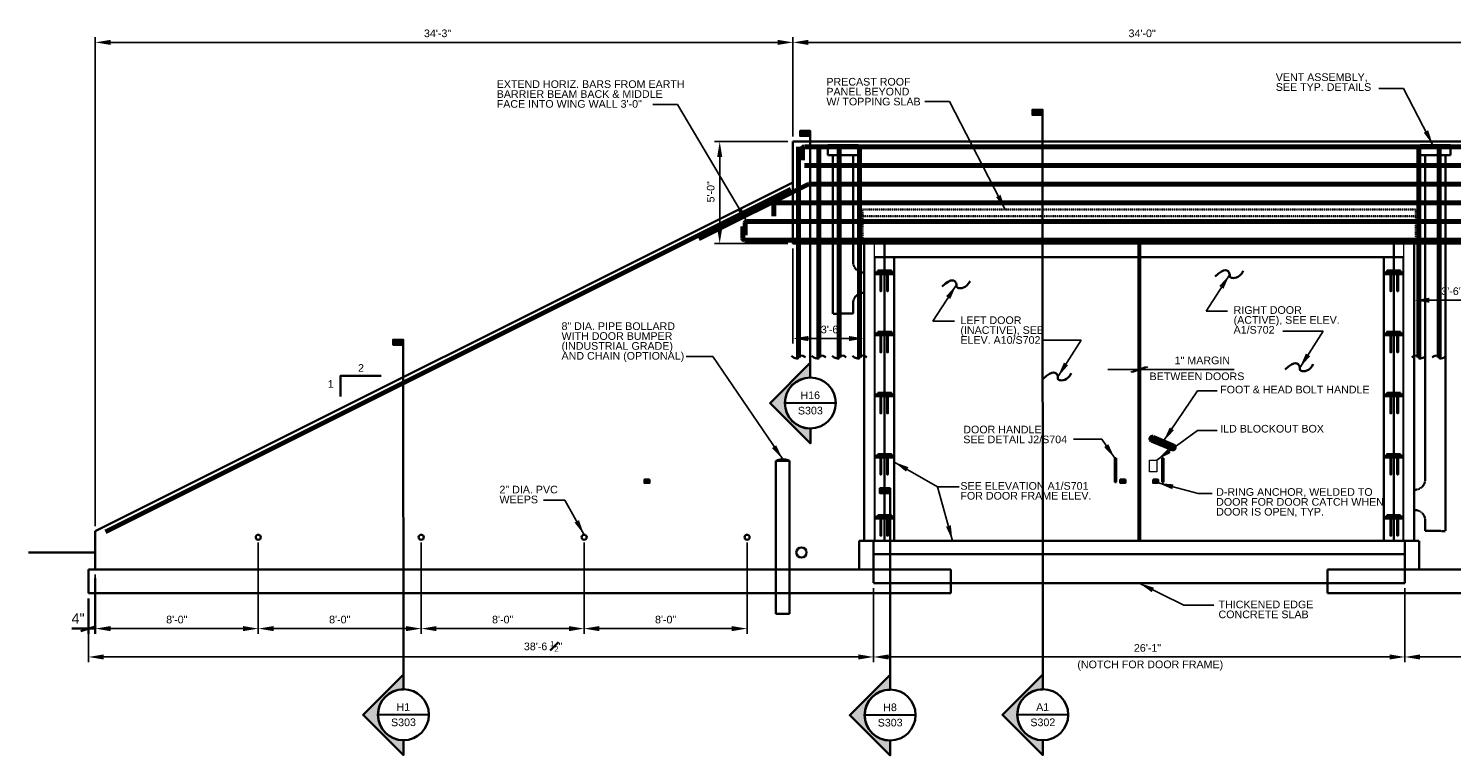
# Model space of a CAD drawing. Header units: inches. Extents: x -829 to 2226, y 10 to 4755.
# Tile 49 of 54: x -397 to 441, y 2411 to 2839. Entities that reach past the tile are written whole.
import ezdxf
from ezdxf.enums import TextEntityAlignment as Align

# ---------------------------------------------------------------- set-up
doc = ezdxf.new("R2010")
doc.units = ezdxf.units.IN
doc.header["$LTSCALE"] = 0.5
doc.header["$MEASUREMENT"] = 0
doc.linetypes.add('DGN Style 2', pattern=[0.444281, 0.266568, -0.177712])
doc.linetypes.add('DGN Style 3', pattern=[0.621993, 0.444281, -0.177712])
for name, color, linetype, lineweight in [('G-ANNO-DIM', 7, 'Continuous', 0), ('G-ANNO-DIMS', 7, 'Continuous', 35), ('G-ANNO-TEXT', 7, 'Continuous', 35), ('Level 1', 7, 'Continuous', 0), ('S-FNDN-FTNG', 7, 'Continuous', 35), ('S-FNDN-PEDS', 7, 'Continuous', 35), ('S-REIN-RBAR', 7, 'Continuous', 70), ('S-WALL-LOAD', 7, 'Continuous', 35)]:
    doc.layers.add(name, color=color, linetype=linetype, lineweight=lineweight)
doc.styles.add("_1 4 1'-0", font='arial.ttf', dxfattribs={"height": 6})
doc.styles.add('AEC 1 4_1 0 Scale', font='arial.ttf', dxfattribs={"height": 4.5})
doc.styles.add('Arial', font='arial.ttf')
doc.dimstyles.new("1 4 1'-0", dxfattribs={"dimtxt": 4.5, "dimasz": 9, "dimexe": 3, "dimexo": 3, "dimgap": 3, "dimtad": 1, "dimdec": 0, "dimzin": 11, "dimdsep": 46, "dimlunit": 3, "dimtxsty": 'AEC 1 4_1 0 Scale', "dimcen": 0.09, "dimadec": 4, "dimazin": 3, "dimtfac": 1, "dimtdec": 0, "dimtofl": 0, "dimtmove": 0, "dimatfit": 3, "dimfxl": 1, "dimfrac": 2, "dimtolj": 1, "dimtzin": 11, "dimarcsym": 0})

# ---------------------------------------------------------------- blocks, each defined once
blk = doc.blocks.new('*D467')
at = {"layer": 'Defpoints', "color": 0, "transparency": 16777216}
for p in [(100.97, 2506.34), (413.97, 2506.34), (413.97, 2468.86)]:
    blk.add_point(p, dxfattribs=at)
at = {"layer": 'G-ANNO-DIMS', "color": 0, "lineweight": -2, "transparency": 16777216}
for p, q in [((100.97, 2503.34), (100.97, 2465.86)), ((413.97, 2503.34), (413.97, 2465.86)), ((109.97, 2468.86), (404.97, 2468.86))]:
    blk.add_line(p, q, dxfattribs=at)
at = {"layer": 'G-ANNO-DIMS', "color": 0, "transparency": 16777216}
for points in [[(109.97, 2470.36), (109.97, 2467.36), (100.97, 2468.86)], [(404.97, 2470.36), (404.97, 2467.36), (413.97, 2468.86)]]:
    blk.add_solid(points, dxfattribs=at)
at = {"layer": 'G-ANNO-DIMS', "color": 0, "transparency": 16777216, "insert": (262.36, 2474.16), "char_height": 4.5, "attachment_point": 5, "style": 'AEC 1 4_1 0 Scale'}
blk.add_mtext('\\A1;26\'-1"', dxfattribs=at)
blk = doc.blocks.new('*D484')
at = {"layer": 'Defpoints', "color": 0, "transparency": 16777216}
for p in [(53.47, 2830.77), (53.47, 2789.02, 0), (-357.53, 2542.84)]:
    blk.add_point(p, dxfattribs=at)
at = {"layer": 'G-ANNO-DIMS', "color": 0, "lineweight": -2, "transparency": 16777216}
for p, q in [((-357.53, 2545.84), (-357.53, 2833.77)), ((-348.53, 2830.77), (44.47, 2830.77)), ((53.47, 2792.02), (53.47, 2833.77))]:
    blk.add_line(p, q, dxfattribs=at)
at = {"layer": 'G-ANNO-DIMS', "color": 0, "transparency": 16777216}
for points in [[(-348.53, 2832.27), (-348.53, 2829.27), (-357.53, 2830.77)], [(44.47, 2832.27), (44.47, 2829.27), (53.47, 2830.77)]]:
    blk.add_solid(points, dxfattribs=at)
at = {"layer": 'G-ANNO-DIMS', "color": 0, "transparency": 16777216, "insert": (-155.89, 2836.07), "char_height": 4.5, "attachment_point": 5, "style": 'AEC 1 4_1 0 Scale'}
blk.add_mtext('\\A1;34\'-3"', dxfattribs=at)
blk = doc.blocks.new('*D485')
at = {"layer": 'Defpoints', "color": 0, "transparency": 16777216}
for p in [(461.47, 2830.77), (53.47, 2772.34), (461.47, 2772.34, 0)]:
    blk.add_point(p, dxfattribs=at)
at = {"layer": 'G-ANNO-DIMS', "color": 0, "lineweight": -2, "transparency": 16777216}
for p, q in [((53.47, 2775.34), (53.47, 2833.77)), ((62.47, 2830.77), (452.47, 2830.77)), ((461.47, 2775.34), (461.47, 2833.77))]:
    blk.add_line(p, q, dxfattribs=at)
at = {"layer": 'G-ANNO-DIMS', "color": 0, "transparency": 16777216}
for points in [[(62.47, 2832.27), (62.47, 2829.27), (53.47, 2830.77)], [(452.47, 2832.27), (452.47, 2829.27), (461.47, 2830.77)]]:
    blk.add_solid(points, dxfattribs=at)
at = {"layer": 'G-ANNO-DIMS', "color": 0, "transparency": 16777216, "insert": (259.21, 2836.07), "char_height": 4.5, "attachment_point": 5, "style": 'AEC 1 4_1 0 Scale'}
blk.add_mtext('\\A1;34\'-0"', dxfattribs=at)
blk = doc.blocks.new('*D487')
at = {"layer": 'Defpoints', "color": 0, "transparency": 16777216}
for p in [(53.47, 2712.34, 0), (95.47, 2712.34), (53.47, 2656.37)]:
    blk.add_point(p, dxfattribs=at)
at = {"layer": 'G-ANNO-DIMS', "color": 0, "lineweight": -2, "transparency": 16777216}
for p, q in [((53.47, 2709.34), (53.47, 2653.37)), ((95.47, 2709.34), (95.47, 2653.37)), ((86.47, 2656.37), (62.47, 2656.37))]:
    blk.add_line(p, q, dxfattribs=at)
at = {"layer": 'G-ANNO-DIMS', "color": 0, "transparency": 16777216}
for points in [[(62.47, 2657.87), (62.47, 2654.87), (53.47, 2656.37)], [(86.47, 2657.87), (86.47, 2654.87), (95.47, 2656.37)]]:
    blk.add_solid(points, dxfattribs=at)
at = {"layer": 'G-ANNO-DIMS', "color": 0, "transparency": 16777216, "insert": (76.17, 2661.67), "char_height": 4.5, "attachment_point": 5, "style": 'AEC 1 4_1 0 Scale'}
blk.add_mtext('\\A1;3\'-6"', dxfattribs=at)
blk = doc.blocks.new('*D488')
at = {"layer": 'Defpoints', "color": 0, "transparency": 16777216}
for p in [(419.47, 2712.34), (461.47, 2712.34, 0), (461.47, 2678.92)]:
    blk.add_point(p, dxfattribs=at)
at = {"layer": 'G-ANNO-DIMS', "color": 0, "lineweight": -2, "transparency": 16777216}
for p, q in [((419.47, 2709.34), (419.47, 2675.92)), ((461.47, 2709.34), (461.47, 2675.92)), ((428.47, 2678.92), (452.47, 2678.92))]:
    blk.add_line(p, q, dxfattribs=at)
at = {"layer": 'G-ANNO-DIMS', "color": 0, "transparency": 16777216}
for points in [[(428.47, 2680.42), (428.47, 2677.42), (419.47, 2678.92)], [(452.47, 2680.42), (452.47, 2677.42), (461.47, 2678.92)]]:
    blk.add_solid(points, dxfattribs=at)
at = {"layer": 'G-ANNO-DIMS', "color": 0, "transparency": 16777216, "insert": (441.73, 2684.22), "char_height": 4.5, "attachment_point": 5, "style": 'AEC 1 4_1 0 Scale'}
blk.add_mtext('\\A1;3\'-6"', dxfattribs=at)
blk = doc.blocks.new('*D489')
at = {"layer": 'Defpoints', "color": 0, "transparency": 16777216}
for p in [(10.33, 2772.34), (53.47, 2772.34), (53.47, 2712.34)]:
    blk.add_point(p, dxfattribs=at)
at = {"layer": 'G-ANNO-DIMS', "color": 0, "lineweight": -2, "transparency": 16777216}
for p, q in [((50.47, 2772.34), (7.33, 2772.34)), ((10.33, 2721.34), (10.33, 2763.34)), ((50.47, 2712.34), (7.33, 2712.34))]:
    blk.add_line(p, q, dxfattribs=at)
at = {"layer": 'G-ANNO-DIMS', "color": 0, "transparency": 16777216}
for points in [[(8.83, 2763.34), (11.83, 2763.34), (10.33, 2772.34)], [(8.83, 2721.34), (11.83, 2721.34), (10.33, 2712.34)]]:
    blk.add_solid(points, dxfattribs=at)
at = {"layer": 'G-ANNO-DIMS', "color": 0, "transparency": 16777216, "insert": (5.03, 2742.78), "char_height": 4.5, "attachment_point": 5, "rotation": 90, "style": 'AEC 1 4_1 0 Scale'}
blk.add_mtext('\\A1;5\'-0"', dxfattribs=at)
blk = doc.blocks.new('*D469')
at = {"layer": 'Defpoints', "color": 0, "transparency": 16777216}
for p in [(-261.53, 2539.34, 0), (-357.53, 2520.34), (-261.53, 2485.55)]:
    blk.add_point(p, dxfattribs=at)
at = {"layer": 'G-ANNO-DIMS', "color": 0, "lineweight": -2, "transparency": 16777216}
for p, q in [((-261.53, 2536.34), (-261.53, 2482.55)), ((-357.53, 2517.34), (-357.53, 2482.55)), ((-348.53, 2485.55), (-270.53, 2485.55))]:
    blk.add_line(p, q, dxfattribs=at)
at = {"layer": 'G-ANNO-DIMS', "color": 0, "transparency": 16777216}
for points in [[(-348.53, 2487.05), (-348.53, 2484.05), (-357.53, 2485.55)], [(-270.53, 2487.05), (-270.53, 2484.05), (-261.53, 2485.55)]]:
    blk.add_solid(points, dxfattribs=at)
at = {"layer": 'G-ANNO-DIMS', "color": 0, "transparency": 16777216, "insert": (-309.53, 2490.85), "char_height": 4.5, "attachment_point": 5, "style": 'AEC 1 4_1 0 Scale'}
blk.add_mtext('\\A1;8\'-0"', dxfattribs=at)
blk = doc.blocks.new('*D470')
at = {"layer": 'Defpoints', "color": 0, "transparency": 16777216}
for p in [(413.97, 2512.34), (876.47, 2506.34), (876.47, 2468.86)]:
    blk.add_point(p, dxfattribs=at)
at = {"layer": 'G-ANNO-DIMS', "color": 0, "lineweight": -2, "transparency": 16777216}
for p, q in [((413.97, 2509.34), (413.97, 2465.86)), ((876.47, 2503.34), (876.47, 2465.86)), ((422.97, 2468.86), (867.47, 2468.86))]:
    blk.add_line(p, q, dxfattribs=at)
at = {"layer": 'G-ANNO-DIMS', "color": 0, "transparency": 16777216}
for points in [[(422.97, 2470.36), (422.97, 2467.36), (413.97, 2468.86)], [(867.47, 2470.36), (867.47, 2467.36), (876.47, 2468.86)]]:
    blk.add_solid(points, dxfattribs=at)
at = {"layer": 'G-ANNO-DIMS', "color": 0, "transparency": 16777216, "insert": (645.22, 2475.07), "char_height": 4.5, "attachment_point": 5, "style": 'AEC 1 4_1 0 Scale'}
blk.add_mtext('\\A1;38\'-6 {\\H0.7x;\\S1#2;}"', dxfattribs=at)
blk = doc.blocks.new('_Oblique_0.3')
at = {"color": 0, "linetype": 'ByBlock', "lineweight": -2}
for p, q in [((0, 0), (-1, 0)), ((0.5, 0.167), (-0.5, -0.167))]:
    blk.add_line(p, q, dxfattribs=at)
blk = doc.blocks.new('*D473')
at = {"layer": 'Defpoints', "color": 0, "transparency": 16777216}
for p in [(256.97, 2668.65), (257.97, 2668.65), (257.97, 2638.14)]:
    blk.add_point(p, dxfattribs=at)
at = {"layer": 'G-ANNO-DIMS', "color": 0, "lineweight": -2, "transparency": 16777216}
for p, q in [((256.97, 2665.65), (256.97, 2635.14)), ((257.97, 2665.65), (257.97, 2635.14)), ((247.97, 2638.14), (238.97, 2638.14)), ((266.97, 2638.14), (313.39, 2638.14))]:
    blk.add_line(p, q, dxfattribs=at)
at = {"layer": 'G-ANNO-DIMS', "color": 0, "lineweight": -2, "transparency": 16777216, "xscale": 9, "yscale": 9, "zscale": 9}
blk.add_blockref('_Oblique_0.3', (256.97, 2638.14), dxfattribs=at)
at = {"layer": 'G-ANNO-DIMS', "color": 0, "lineweight": -2, "transparency": 16777216, "xscale": 9, "yscale": 9, "zscale": 9, "rotation": 180}
blk.add_blockref('_Oblique_0.3', (257.97, 2638.14), dxfattribs=at)
at = {"layer": 'G-ANNO-DIMS', "color": 0, "transparency": 16777216, "insert": (294.68, 2643.47), "char_height": 4.5, "attachment_point": 5, "style": 'AEC 1 4_1 0 Scale'}
blk.add_mtext('\\A1;1" MARGIN', dxfattribs=at)
blk = doc.blocks.new('*D479')
at = {"layer": 'Defpoints', "color": 0, "transparency": 16777216}
for p in [(-261.53, 2539.34), (-165.53, 2539.34), (-165.53, 2485.55)]:
    blk.add_point(p, dxfattribs=at)
at = {"layer": 'G-ANNO-DIMS', "color": 0, "lineweight": -2, "transparency": 16777216}
for p, q in [((-261.53, 2536.34), (-261.53, 2482.55)), ((-165.53, 2536.34), (-165.53, 2482.55)), ((-252.53, 2485.55), (-174.53, 2485.55))]:
    blk.add_line(p, q, dxfattribs=at)
at = {"layer": 'G-ANNO-DIMS', "color": 0, "transparency": 16777216}
for points in [[(-252.53, 2487.05), (-252.53, 2484.05), (-261.53, 2485.55)], [(-174.53, 2487.05), (-174.53, 2484.05), (-165.53, 2485.55)]]:
    blk.add_solid(points, dxfattribs=at)
at = {"layer": 'G-ANNO-DIMS', "color": 0, "transparency": 16777216, "insert": (-213.53, 2490.85), "char_height": 4.5, "attachment_point": 5, "style": 'AEC 1 4_1 0 Scale'}
blk.add_mtext('\\A1;8\'-0"', dxfattribs=at)
blk = doc.blocks.new('*D480')
at = {"layer": 'Defpoints', "color": 0, "transparency": 16777216}
for p in [(-165.53, 2539.34), (-69.53, 2539.34), (-69.53, 2485.55)]:
    blk.add_point(p, dxfattribs=at)
at = {"layer": 'G-ANNO-DIMS', "color": 0, "lineweight": -2, "transparency": 16777216}
for p, q in [((-165.53, 2536.34), (-165.53, 2482.55)), ((-69.53, 2536.34), (-69.53, 2482.55)), ((-156.53, 2485.55), (-78.53, 2485.55))]:
    blk.add_line(p, q, dxfattribs=at)
at = {"layer": 'G-ANNO-DIMS', "color": 0, "transparency": 16777216}
for points in [[(-156.53, 2487.05), (-156.53, 2484.05), (-165.53, 2485.55)], [(-78.53, 2487.05), (-78.53, 2484.05), (-69.53, 2485.55)]]:
    blk.add_solid(points, dxfattribs=at)
at = {"layer": 'G-ANNO-DIMS', "color": 0, "transparency": 16777216, "insert": (-117.53, 2490.85), "char_height": 4.5, "attachment_point": 5, "style": 'AEC 1 4_1 0 Scale'}
blk.add_mtext('\\A1;8\'-0"', dxfattribs=at)
blk = doc.blocks.new('*D481')
at = {"layer": 'Defpoints', "color": 0, "transparency": 16777216}
for p in [(-69.53, 2539.34), (26.47, 2539.34), (26.47, 2485.55)]:
    blk.add_point(p, dxfattribs=at)
at = {"layer": 'G-ANNO-DIMS', "color": 0, "lineweight": -2, "transparency": 16777216}
for p, q in [((-69.53, 2536.34), (-69.53, 2482.55)), ((26.47, 2536.34), (26.47, 2482.55)), ((-60.53, 2485.55), (17.47, 2485.55))]:
    blk.add_line(p, q, dxfattribs=at)
at = {"layer": 'G-ANNO-DIMS', "color": 0, "transparency": 16777216}
for points in [[(-60.53, 2487.05), (-60.53, 2484.05), (-69.53, 2485.55)], [(17.47, 2487.05), (17.47, 2484.05), (26.47, 2485.55)]]:
    blk.add_solid(points, dxfattribs=at)
at = {"layer": 'G-ANNO-DIMS', "color": 0, "transparency": 16777216, "insert": (-21.53, 2490.85), "char_height": 4.5, "attachment_point": 5, "style": 'AEC 1 4_1 0 Scale'}
blk.add_mtext('\\A1;8\'-0"', dxfattribs=at)
blk = doc.blocks.new('014000-007 Indicator - Section_Elevation - Arrow')
blk.add_hatch(color=256).paths.add_polyline_path([(-0.026, 0), (-0.0412, 0), (0, 0.0412), (0.0412, 0), (0.026, 0, 1)])
for p, q in [((0, 0.0412), (-0.0412, 0)), ((0.0412, 0), (0, 0.0412))]:
    blk.add_line(p, q)
at = {"flags": 128}
blk.add_lwpolyline([(-0.026, 0), (-0.0412, 0), (0, 0.0412), (0.0412, 0), (0.026, 0, 1), (-0.026, 0)], format="xyb", close=True, dxfattribs=at)
blk.add_lwpolyline([(-0.026, 0.0013), (-0.026, 0.0013)], dxfattribs=at)
blk = doc.blocks.new('014000-008 Indicator - Section_Elevation - Bar')
blk.add_hatch(color=256).paths.add_polyline_path([(-0.0026, 0), (-0.0026, 0.0104), (0.0026, 0.0104), (0.0026, 0)])
at = {"flags": 128}
blk.add_lwpolyline([(-0.0026, 0), (0.0026, 0), (0.0026, 0.0104), (-0.0026, 0.0104), (-0.0026, 0)], close=True, dxfattribs=at)
blk = doc.blocks.new('*D575')
at = {"layer": 'Defpoints', "color": 0, "transparency": 16777216}
for p in [(100.97, 2512.34), (-361.53, 2506.34, 0), (100.97, 2468.86)]:
    blk.add_point(p, dxfattribs=at)
at = {"layer": 'G-ANNO-DIMS', "color": 0, "lineweight": -2, "transparency": 16777216}
for p, q in [((100.97, 2509.34), (100.97, 2465.86)), ((-361.53, 2503.34), (-361.53, 2465.86)), ((-352.53, 2468.86), (91.97, 2468.86))]:
    blk.add_line(p, q, dxfattribs=at)
at = {"layer": 'G-ANNO-DIMS', "color": 0, "transparency": 16777216}
for points in [[(-352.53, 2470.36), (-352.53, 2467.36), (-361.53, 2468.86)], [(91.97, 2470.36), (91.97, 2467.36), (100.97, 2468.86)]]:
    blk.add_solid(points, dxfattribs=at)
at = {"layer": 'G-ANNO-DIMS', "color": 0, "transparency": 16777216, "insert": (-93.71, 2475.07), "char_height": 4.5, "attachment_point": 5, "style": 'AEC 1 4_1 0 Scale'}
blk.add_mtext('\\A1;38\'-6 {\\H0.7x;\\S1#2;}"', dxfattribs=at)

msp = doc.modelspace()

# ---------------------------------------------------------------- linework, layer by layer
at = {"flags": 128}
for points in [[(62.98488, 2603.41119), (62.98488, 2603.41119)], [(-176.72796, 2419.8369), (-176.72796, 2419.8369)], [(110.00172, 2419.65706), (110.00172, 2419.65706)], [(199.94036, 2419.8369), (199.94036, 2419.8369)]]:
    msp.add_lwpolyline(points, dxfattribs=at)
at = {"layer": 'G-ANNO-DIM'}
msp.add_3dface([(263.59569, 2584.83913), (267.84569, 2584.83913), (267.84569, 2577.83913), (263.59569, 2577.83913)], dxfattribs=at)
at = {"layer": 'G-ANNO-DIMS'}
for p, q in [((-357.52931, 2515.33913), (-357.52931, 2482.54752)), ((-361.52931, 2503.33913), (-361.52931, 2482.54752)), ((-371.30866, 2485.54752), (-361.52931, 2485.54752)), ((-366.02931, 2484.04752), (-357.02931, 2487.04752)), ((-361.52931, 2485.54752), (-357.52931, 2485.54752))]:
    msp.add_line(p, q, dxfattribs=at)
at = {"layer": 'G-ANNO-TEXT'}
for p, q in [((200.63595, 2449.78341), (200.53853, 2788.07993)), ((63.68047, 2633.35769), (63.63949, 2775.65124)), ((101.47069, 2712.33913, -0.00002), (413.47069, 2712.33913, -0.00002)), ((256.97069, 2712.33913, -0.00002), (256.97069, 2537.33913, -0.00002)), ((257.97069, 2712.33913, -0.00002), (257.97069, 2537.33913, -0.00002)), ((101.47069, 2704.33913, -0.00002), (413.47069, 2704.33913, -0.00002)), ((101.97069, 2695.33913, -0.00002), (112.97069, 2695.33913, -0.00002)), ((101.97069, 2694.33913, -0.00002), (112.97069, 2694.33913, -0.00002)), ((412.97069, 2695.33913, -0.00002), (401.97069, 2695.33913, -0.00002)), ((412.97069, 2694.33913, -0.00002), (401.97069, 2694.33913, -0.00002)), ((101.97069, 2659.33913, -0.00002), (112.97069, 2659.33913, -0.00002)), ((101.97069, 2658.33913, -0.00002), (112.97069, 2658.33913, -0.00002)), ((412.97069, 2659.33913, -0.00002), (401.97069, 2659.33913, -0.00002)), ((412.97069, 2658.33913, -0.00002), (401.97069, 2658.33913, -0.00002)), ((-176.03237, 2449.78341), (-176.12979, 2652.70275)), ((48.70784, 2618.33043), (78.70733, 2618.49434)), ((101.97069, 2623.33913, -0.00002), (112.97069, 2623.33913, -0.00002)), ((101.97069, 2622.33913, -0.00002), (112.97069, 2622.33913, -0.00002)), ((412.97069, 2623.33913, -0.00002), (401.97069, 2623.33913, -0.00002)), ((412.97069, 2622.33913, -0.00002), (401.97069, 2622.33913, -0.00002)), ((43.47069, 2584.33913), (43.47069, 2494.33913)), ((51.47069, 2584.33913), (43.47069, 2584.33913)), ((51.47069, 2584.33913), (51.47069, 2494.33913)), ((101.97069, 2587.33913, -0.00002), (112.97069, 2587.33913, -0.00002)), ((101.97069, 2586.33913, -0.00002), (112.97069, 2586.33913, -0.00002)), ((243.09569, 2571.83913, 0.00002), (243.09569, 2585.83913, 0.00002)), ((243.09569, 2585.83913, 0.00002), (243.84569, 2585.83913, 0.00002)), ((243.84569, 2571.83913, 0.00002), (243.84569, 2585.83913, 0.00002)), ((271.09569, 2571.83913, 0.00002), (271.09569, 2585.83913, 0.00002)), ((271.84569, 2585.83913, 0.00002), (271.09569, 2585.83913, 0.00002)), ((271.84569, 2571.83913, 0.00002), (271.84569, 2585.83913, 0.00002)), ((412.97069, 2587.33913, -0.00002), (401.97069, 2587.33913, -0.00002)), ((412.97069, 2586.33913, -0.00002), (401.97069, 2586.33913, -0.00002)), ((110.71913, 2449.65822), (110.6728, 2568.22319)), ((243.09569, 2571.83913, 0.00002), (243.84569, 2571.83913, 0.00002)), ((271.84569, 2571.83913, 0.00002), (271.09569, 2571.83913, 0.00002)), ((101.97069, 2551.33913, -0.00002), (112.97069, 2551.33913, -0.00002)), ((101.97069, 2550.33913, -0.00002), (112.97069, 2550.33913, -0.00002)), ((412.97069, 2551.33913, -0.00002), (401.97069, 2551.33913, -0.00002)), ((412.97069, 2550.33913, -0.00002), (401.97069, 2550.33913, -0.00002)), ((-396.91892, 2530.33913), (-357.52931, 2530.33913)), ((51.47069, 2494.33913), (43.47069, 2494.33913)), ((-191.00499, 2434.75614), (-161.0055, 2434.92006)), ((95.72468, 2434.5763), (125.72418, 2434.74021)), ((185.66333, 2434.75614), (215.66282, 2434.92006))]:
    msp.add_line(p, q, dxfattribs=at)
at = {"layer": 'G-ANNO-TEXT', "linetype": 'DGN Style 3'}
for p, q in [((76.97069, 2764.32581, -0.00002), (76.97069, 2670.99001, -0.00002)), ((88.97069, 2764.33829, -0.00002), (88.97069, 2701.31289, -0.00002)), ((425.97069, 2764.33913, -0.00002), (425.97069, 2573.33913, -0.00002)), ((437.97069, 2764.33913, -0.00002), (437.97069, 2543.01625, -0.00002)), ((95.47069, 2537.33913), (95.47069, 2712.33913, -0.00002)), ((95.47069, 2712.33913), (99.97069, 2712.33913)), ((107.47069, 2712.33913, -0.00002), (107.47069, 2537.33913, -0.00002)), ((407.47069, 2712.33913, -0.00002), (407.47069, 2537.33913, -0.00002)), ((419.47069, 2712.33913, -0.00002), (419.47069, 2537.33913, -0.00002)), ((88.97069, 2671.06289, -0.00006), (88.97069, 2677.31289, -0.00006)), ((88.97069, 2671.06289, -0.00006), (76.97069, 2670.99001, -0.00006)), ((94.97069, 2567.33913, -0.00006), (95.47069, 2567.33913, -0.00006)), ((419.97069, 2567.33913, -0.00006), (419.47069, 2567.33913, -0.00006)), ((94.97069, 2555.33913, -0.00006), (95.47069, 2555.33913, -0.00006)), ((419.97069, 2555.33913, -0.00006), (419.47069, 2555.33913, -0.00006)), ((425.97069, 2543.08913, -0.00006), (425.97069, 2549.33913, -0.00006)), ((425.97069, 2543.08913, -0.00006), (437.97069, 2543.01625, -0.00006)), ((100.97069, 2537.33913), (92.47069, 2537.33913)), ((92.47069, 2537.33913), (92.47069, 2520.33913)), ((413.97069, 2537.33913), (415.47069, 2537.33913)), ((413.97069, 2537.33913), (422.47069, 2537.33913)), ((422.47069, 2537.33913), (422.47069, 2520.33913)), ((100.97069, 2529.33913, -0.00002), (413.97069, 2529.33913, -0.00002)), ((100.97069, 2520.33913), (146.47069, 2520.33913)), ((146.47069, 2520.33913), (146.47069, 2512.33913)), ((368.47069, 2520.33913), (368.47069, 2512.33913)), ((413.97069, 2520.33913), (368.47069, 2520.33913))]:
    msp.add_line(p, q, dxfattribs=at)
at = {"layer": 'G-ANNO-TEXT', "linetype": 'DGN Style 2'}
for p, q in [((94.47069, 2728.33913, -0.00002), (94.47069, 2732.33913, -0.00002)), ((94.47069, 2732.33913, -0.00002), (420.47069, 2732.33913, -0.00002)), ((420.47069, 2732.33913, -0.00002), (420.47069, 2728.33913, -0.00002))]:
    msp.add_line(p, q, dxfattribs=at)
at = {"layer": 'G-ANNO-TEXT', "linetype": 'DGN Style 2', "elevation": -0.00002, "flags": 128}
msp.add_lwpolyline([(107.47069, 2712.33913), (94.47069, 2712.33913), (94.47069, 2728.33913), (420.47069, 2728.33913), (420.47069, 2712.33913), (407.47069, 2712.33913)], dxfattribs=at)
at = {"layer": 'G-ANNO-TEXT', "elevation": -0.00002, "flags": 128}
for points in [[(103.47069, 2696.33913), (111.47069, 2696.33913), (111.47069, 2695.33913), (111.47069, 2695.33913)], [(111.47069, 2695.33913), (103.47069, 2695.33913), (103.47069, 2696.33913)], [(104.97069, 2694.33913), (104.97069, 2684.33913), (105.47069, 2684.33913), (105.47069, 2694.33913)], [(108.97069, 2694.33913), (108.97069, 2684.33913), (109.47069, 2684.33913), (109.47069, 2694.33913)], [(411.47069, 2696.33913), (403.47069, 2696.33913), (403.47069, 2695.33913), (403.47069, 2695.33913)], [(403.47069, 2695.33913), (411.47069, 2695.33913), (411.47069, 2696.33913)], [(405.97069, 2694.33913), (405.97069, 2684.33913), (405.47069, 2684.33913), (405.47069, 2694.33913)], [(409.97069, 2694.33913), (409.97069, 2684.33913), (409.47069, 2684.33913), (409.47069, 2694.33913)], [(103.47069, 2660.33913), (111.47069, 2660.33913), (111.47069, 2659.33913), (111.47069, 2659.33913)], [(111.47069, 2659.33913), (103.47069, 2659.33913), (103.47069, 2660.33913)], [(104.97069, 2658.33913), (104.97069, 2648.33913), (105.47069, 2648.33913), (105.47069, 2658.33913)], [(108.97069, 2658.33913), (108.97069, 2648.33913), (109.47069, 2648.33913), (109.47069, 2658.33913)], [(411.47069, 2660.33913), (403.47069, 2660.33913), (403.47069, 2659.33913), (403.47069, 2659.33913)], [(403.47069, 2659.33913), (411.47069, 2659.33913), (411.47069, 2660.33913)], [(405.97069, 2658.33913), (405.97069, 2648.33913), (405.47069, 2648.33913), (405.47069, 2658.33913)], [(409.97069, 2658.33913), (409.97069, 2648.33913), (409.47069, 2648.33913), (409.47069, 2658.33913)], [(103.47069, 2624.33913), (111.47069, 2624.33913), (111.47069, 2623.33913), (111.47069, 2623.33913)], [(111.47069, 2623.33913), (103.47069, 2623.33913), (103.47069, 2624.33913)], [(411.47069, 2624.33913), (403.47069, 2624.33913), (403.47069, 2623.33913), (403.47069, 2623.33913)], [(403.47069, 2623.33913), (411.47069, 2623.33913), (411.47069, 2624.33913)], [(104.97069, 2622.33913), (104.97069, 2612.33913), (105.47069, 2612.33913), (105.47069, 2622.33913)], [(108.97069, 2622.33913), (108.97069, 2612.33913), (109.47069, 2612.33913), (109.47069, 2622.33913)], [(405.97069, 2622.33913), (405.97069, 2612.33913), (405.47069, 2612.33913), (405.47069, 2622.33913)], [(409.97069, 2622.33913), (409.97069, 2612.33913), (409.47069, 2612.33913), (409.47069, 2622.33913)], [(103.47069, 2588.33913), (111.47069, 2588.33913), (111.47069, 2587.33913), (111.47069, 2587.33913)], [(111.47069, 2587.33913), (103.47069, 2587.33913), (103.47069, 2588.33913)], [(104.97069, 2586.33913), (104.97069, 2576.33913), (105.47069, 2576.33913), (105.47069, 2586.33913)], [(108.97069, 2586.33913), (108.97069, 2576.33913), (109.47069, 2576.33913), (109.47069, 2586.33913)], [(411.47069, 2588.33913), (403.47069, 2588.33913), (403.47069, 2587.33913), (403.47069, 2587.33913)], [(403.47069, 2587.33913), (411.47069, 2587.33913), (411.47069, 2588.33913)], [(405.97069, 2586.33913), (405.97069, 2576.33913), (405.47069, 2576.33913), (405.47069, 2586.33913)], [(409.97069, 2586.33913), (409.97069, 2576.33913), (409.47069, 2576.33913), (409.47069, 2586.33913)], [(103.47069, 2552.33913), (111.47069, 2552.33913), (111.47069, 2551.33913), (111.47069, 2551.33913)], [(111.47069, 2551.33913), (103.47069, 2551.33913), (103.47069, 2552.33913)], [(104.97069, 2550.33913), (104.97069, 2540.33913), (105.47069, 2540.33913), (105.47069, 2550.33913)], [(108.97069, 2550.33913), (108.97069, 2540.33913), (109.47069, 2540.33913), (109.47069, 2550.33913)], [(411.47069, 2552.33913), (403.47069, 2552.33913), (403.47069, 2551.33913), (403.47069, 2551.33913)], [(403.47069, 2551.33913), (411.47069, 2551.33913), (411.47069, 2552.33913)], [(405.97069, 2550.33913), (405.97069, 2540.33913), (405.47069, 2540.33913), (405.47069, 2550.33913)], [(409.97069, 2550.33913), (409.97069, 2540.33913), (409.47069, 2540.33913), (409.47069, 2550.33913)]]:
    msp.add_lwpolyline(points, dxfattribs=at)
at = {"layer": 'G-ANNO-TEXT', "flags": 128}
msp.add_lwpolyline([(-213.10313, 2622.32567), (-213.10313, 2634.32567), (-189.10313, 2634.32567)], dxfattribs=at)
at = {"layer": 'G-ANNO-TEXT'}
for centre, radius in [((63.70759, 2618.41239), 14.99997), ((243.47069, 2582.83913, 0.00002), 0.375), ((243.47069, 2574.83913, 0.00002), 0.375), ((-176.00525, 2434.8381), 14.99997), ((110.72443, 2434.65826), 14.99997), ((200.66307, 2434.8381), 14.99997)]:
    msp.add_circle(centre, radius, dxfattribs=at)
at = {"layer": 'G-ANNO-TEXT', "extrusion": (0, 0, -1)}
for centre, radius in [((-271.47069, 2582.83913, -0.00002), 0.375), ((-271.47069, 2574.83913, -0.00002), 0.375), ((261.52931, 2539.33913, 0.00004), 1.5), ((165.52931, 2539.33913, 0.00004), 1.5), ((69.52931, 2539.33913, 0.00004), 1.5), ((-26.47069, 2539.33913, 0.00004), 1.5), ((-58.47069, 2530.33913), 3)]:
    msp.add_circle(centre, radius, dxfattribs=at)
at = {"layer": 'G-ANNO-TEXT', "linetype": 'DGN Style 3'}
for centre, start, end in [((94.97069, 2701.31289, -0.00006), 180, 270), ((419.97069, 2549.33913, -0.00006), 0, 90)]:
    msp.add_arc(centre, 6, start, end, dxfattribs=at)
at = {"layer": 'G-ANNO-TEXT', "linetype": 'DGN Style 3', "extrusion": (0, 0, -1)}
for centre, start, end in [((-94.97069, 2677.31289, 0.00006), 0, 90), ((-419.97069, 2573.33913, 0.00006), 180, 270)]:
    msp.add_arc(centre, 6, start, end, dxfattribs=at)
at = {"layer": 'G-ANNO-TEXT'}
for points, degree in [([(141.32609, 2686.92996), (146.97407, 2692.58041), (151.00956, 2688.3413), (148.55285, 2685.75186), (155.5445, 2685.75186), (157.80155, 2690.17384)], 3), ([(302.28802, 2692.91996), (307.93601, 2698.57041), (311.97149, 2694.3313), (309.51479, 2691.74186), (316.50643, 2691.74186), (318.76348, 2696.16384)], 3), ([(60.92999, 2645.40987, 0), (58.56997, 2646.82957, 0), (56.04091, 2645.60285, 0), (57.39852, 2644.44438, 0), (54.19201, 2644.65005, 0), (52.56743, 2646.15719, 0)], 3), ([(72.92999, 2645.40987, 0), (70.56997, 2646.82957, 0), (68.04091, 2645.60285, 0), (69.39852, 2644.44438, 0), (66.19201, 2644.65005, 0), (64.56743, 2646.15719, 0)], 3), ([(84.92999, 2645.40987, 0), (82.56997, 2646.82957, 0), (80.04091, 2645.60285, 0), (81.39852, 2644.44438, 0), (78.19201, 2644.65005, 0), (76.56743, 2646.15719, 0)], 3), ([(96.92999, 2645.40987, 0), (94.56997, 2646.82957, 0), (92.04091, 2645.60285, 0), (93.39852, 2644.44438, 0), (90.19201, 2644.65005, 0), (88.56743, 2646.15719, 0)], 3), ([(343.56152, 2638.07674), (349.2095, 2643.7272), (353.24498, 2639.48809), (350.78828, 2636.89864), (357.77992, 2636.89864), (360.03697, 2641.32063)], 3), ([(418.01139, 2645.40987, 0), (420.37141, 2646.82957, 0), (422.90047, 2645.60285, 0), (421.54287, 2644.44438, 0), (424.74938, 2644.65005, 0), (426.37395, 2646.15719, 0)], 3), ([(430.01139, 2645.40987, 0), (432.37141, 2646.82957, 0), (434.90047, 2645.60285, 0), (433.54287, 2644.44438, 0), (436.74938, 2644.65005, 0), (438.37395, 2646.15719, 0)], 3), ([(200.98108, 2632.68245), (206.62906, 2638.3329), (210.66455, 2634.09379), (208.20784, 2631.50434), (215.19949, 2631.50434), (217.45653, 2635.92633)], 3), ([(51.47069, 2584.33913), (47.46767, 2586.15748), (43.47069, 2584.33913)], 2)]:
    msp.add_open_spline(points, degree=degree, dxfattribs=at)
msp.add_solid([(243.09569, 2585.83913), (239.3046, 2594.13838), (236.81788, 2592.46023)], dxfattribs=at)
at = {"layer": 'G-ANNO-TEXT', "linetype": 'DGN Style 3'}
for points in [[(91.97069, 2770.33913, -0.00002), (73.97069, 2770.33913, -0.00002), (73.97069, 2764.33913, -0.00002), (91.97069, 2764.33913, -0.00002)], [(422.97069, 2770.33913, -0.00002), (440.97069, 2770.33913, -0.00002), (440.97069, 2764.33913, -0.00002), (422.97069, 2764.33913, -0.00002)]]:
    msp.add_3dface(points, dxfattribs=at)
at = {"layer": 'G-ANNO-TEXT'}
for points in [[(-31.02931, 2573.33913), (-34.02931, 2573.33913), (-34.02931, 2571.33913), (-31.02931, 2571.33913)], [(-31.94891, 2572.49397), (-33.10971, 2572.49397), (-33.10971, 2572.18429), (-31.94891, 2572.18429)], [(249.32716, 2573.33913), (246.32716, 2573.33913), (246.32716, 2571.33913), (249.32716, 2571.33913)], [(248.40756, 2572.49397), (247.24676, 2572.49397), (247.24676, 2572.18429), (248.40756, 2572.18429)], [(265.61422, 2573.33913), (268.61422, 2573.33913), (268.61422, 2571.33913), (265.61422, 2571.33913)], [(266.53382, 2572.49397), (267.69462, 2572.49397), (267.69462, 2572.18429), (266.53382, 2572.18429)]]:
    msp.add_3dface(points, dxfattribs=at)
at = {"layer": 'Level 1'}
for p, q in [((101.47069, 2537.33913, -0.00002), (101.47069, 2712.33913, -0.00002)), ((413.47069, 2537.33913, -0.00002), (413.47069, 2712.33913, -0.00002)), ((101.97069, 2537.33913, -0.00002), (101.97069, 2704.33913, -0.00002)), ((112.97069, 2537.33913, -0.00002), (112.97069, 2704.33913, -0.00002)), ((113.47069, 2537.33913, -0.00002), (113.47069, 2704.33913, -0.00002)), ((401.47069, 2537.33913, -0.00002), (401.47069, 2704.33913, -0.00002)), ((401.97069, 2537.33913, -0.00002), (401.97069, 2704.33913, -0.00002)), ((412.97069, 2537.33913, -0.00002), (412.97069, 2704.33913, -0.00002))]:
    msp.add_line(p, q, dxfattribs=at)
at = {"layer": 'S-FNDN-FTNG'}
for p, q in [((100.97069, 2537.33913, -0.00002), (413.97069, 2537.33913, -0.00002)), ((-361.52931, 2520.33913, -0.00002), (-361.52931, 2506.33913, -0.00002)), ((100.97069, 2520.33913, -0.00002), (-361.52931, 2520.33913, -0.00002)), ((413.97069, 2520.33913, -0.00002), (876.47069, 2520.33913, -0.00002)), ((100.97069, 2512.33913), (413.97069, 2512.33913)), ((146.47069, 2506.33913), (146.47069, 2512.33913)), ((368.47069, 2506.33913), (368.47069, 2512.33913)), ((146.47069, 2506.33913), (-361.52931, 2506.33913, -0.00002)), ((368.47069, 2506.33913, -0.00002), (876.47069, 2506.33913, -0.00002))]:
    msp.add_line(p, q, dxfattribs=at)
at = {"layer": 'S-FNDN-PEDS'}
for p, q in [((100.97069, 2537.33913, -0.00002), (100.97069, 2512.52572, -0.00002)), ((413.97069, 2537.33913, -0.00002), (413.97069, 2512.33913, -0.00002))]:
    msp.add_line(p, q, dxfattribs=at)
at = {"layer": 'S-REIN-RBAR'}
for p, q in [((56.70572, 2769.33913, 0), (56.70572, 2645.21345, 0)), ((59.01897, 2768.33913, 0), (59.01897, 2761.33913, 0)), ((60.36373, 2769.33913, 0), (454.92241, 2769.33913, 0)), ((68.70572, 2769.33913, 0), (68.70572, 2645.21345, 0)), ((80.70572, 2769.33913, 0), (80.70572, 2645.21345, 0)), ((92.70572, 2769.33913, 0), (92.70572, 2645.21345, 0)), ((422.23566, 2769.33913, 0), (422.23566, 2645.21345, 0)), ((434.23566, 2769.33913, 0), (434.23566, 2645.21345, 0)), ((60.36373, 2758.33913), (454.97895, 2758.33913)), ((-351.51684, 2542.50537, -0.00002), (52.28133, 2744.40446, -0.00002)), ((62.57506, 2747.33913), (-2.03484, 2715.03418, 0)), ((62.57506, 2747.33913), (452.36632, 2747.33913, 0)), ((42.14829, 2735.33913), (42.14829, 2728.33913)), ((43.14829, 2736.33913), (471.79309, 2736.33913)), ((26.32753, 2725.33913), (488.61386, 2725.33913)), ((23.91996, 2715.33913), (23.91996, 2722.33913)), ((25.32753, 2724.33913), (25.32753, 2717.33913)), ((24.91996, 2714.33913), (490.02143, 2714.33913)), ((264.91664, 2596.41672), (276.81587, 2591.33339)), ((265.70474, 2598.26154), (277.60398, 2593.17821))]:
    msp.add_line(p, q, dxfattribs=at)
for centre, radius, start, end in [((60.01897, 2768.33913, 0), 1, 90, 180), ((43.14829, 2735.33913), 1, 90, 180), ((26.32753, 2724.33913), 1, 90, 180), ((24.91996, 2715.33913), 1, 180, 270), ((265.31069, 2597.33913), 1.00306, 66.86791583, 246.86791583), ((277.20992, 2592.2558), 1.00306, 246.86791583, 66.86791583)]:
    msp.add_arc(centre, radius, start, end, dxfattribs=at)
at = {"layer": 'S-WALL-LOAD'}
for p, q in [((53.47069, 2772.33913, -0.00002), (461.47069, 2772.33913)), ((-357.52931, 2542.83913, -0.00002), (53.47069, 2748.33913, -0.00002)), ((-357.52931, 2520.33913, -0.00002), (-357.52931, 2542.83913, -0.00002))]:
    msp.add_line(p, q, dxfattribs=at)
at = {"layer": 'S-WALL-LOAD', "flags": 128}
msp.add_lwpolyline([(53.47069, 2772.33913), (53.47069, 2712.33913), (461.47069, 2712.33913)], dxfattribs=at)

# ---------------------------------------------------------------- block references
at = {"layer": 'G-ANNO-TEXT', "xscale": 576, "yscale": 576, "zscale": 576, "rotation": 90.10435182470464}
for name, p in [('014000-008 Indicator - Section_Elevation - Bar', (200.5358, 2789.57992)), ('014000-008 Indicator - Section_Elevation - Bar', (63.63676, 2777.15124)), ('014000-008 Indicator - Section_Elevation - Bar', (-176.13252, 2654.20275)), ('014000-007 Indicator - Section_Elevation - Arrow', (63.70779, 2618.35775)), ('014000-008 Indicator - Section_Elevation - Bar', (110.67553, 2566.7232)), ('014000-007 Indicator - Section_Elevation - Arrow', (-176.00505, 2434.78346)), ('014000-007 Indicator - Section_Elevation - Arrow', (110.72463, 2434.60362)), ('014000-007 Indicator - Section_Elevation - Arrow', (200.66327, 2434.78346))]:
    msp.add_blockref(name, p, dxfattribs=at)

# ---------------------------------------------------------------- texts
at = {"layer": 'G-ANNO-DIM', "color": 7, "linetype": 'Continuous', "style": "_1 4 1'-0"}
msp.add_text('4"', height=6, dxfattribs=at).set_placement((-367.68671, 2491.54752), align=Align.MIDDLE_CENTER)
at = {"layer": 'G-ANNO-TEXT', "style": 'Arial'}
for s, p in [('H16', (63.69102, 2620.68964)), ('H1', (-176.02181, 2437.11536)), ('H8', (110.70787, 2436.93551)), ('A1', (200.64651, 2437.11536))]:
    msp.add_text(s, height=4.499991, rotation=0.4174073, dxfattribs=at).set_placement(p, align=Align.CENTER)
for s, p in [('S303', (63.72381, 2616.18977)), ('S303', (-175.98903, 2432.61548)), ('S303', (110.74065, 2432.43564)), ('S302', (200.67929, 2432.61548))]:
    msp.add_text(s, height=4.499991, rotation=0.4174073, dxfattribs=at).set_placement(p, align=Align.TOP_CENTER)
at = {"layer": 'G-ANNO-TEXT', "color": 7, "style": 'AEC 1 4_1 0 Scale'}
msp.add_text('(NOTCH FOR DOOR FRAME)', height=4.5, dxfattribs=at).set_placement((221.05542, 2466.7285), align=Align.TOP_LEFT)
at = {"layer": 'G-ANNO-TEXT', "color": 7, "char_height": 4.5, "style": 'AEC 1 4_1 0 Scale'}
for s, insert, attachment_point, line_spacing_factor in [('PRECAST ROOF\\PPANEL BEYOND\\PW/ TOPPING SLAB', (73.18316, 2809.83729), 1, 0.776524), ('VENT ASSEMBLY,\\PSEE TYP. DETAILS', (337.93788, 2812.55191), 1, 0.776524), ('8" DIA. PIPE BOLLARD \\PWITH DOOR BUMPER \\P(INDUSTRIAL GRADE)\\PAND CHAIN (OPTIONAL)', (-82.85837, 2665.91169), 1, 0.776524), ('2', (-199.26737, 2641.26559), 3, 0.6), ('BETWEEN DOORS', (263.55774, 2636.39613), 1, 0.6), ('1', (-217.06461, 2631.90892), 3, 0.6), ('DOOR HANDLE,\\PSEE DETAIL J2/S704', (153.84707, 2605.04458), 1, 0.776524), ('2" DIA. PVC\\PWEEPS', (-119.42005, 2569.68513), 1, 0.776524), ('SEE ELEVATION A1/S701\\PFOR DOOR FRAME ELEV.', (152.1406, 2571.83654), 1, 0.776524)]:
    msp.add_mtext(s, dxfattribs=dict(at, insert=insert, attachment_point=attachment_point, line_spacing_factor=line_spacing_factor))
at = {"layer": 'G-ANNO-TEXT', "color": 7, "char_height": 4.5, "attachment_point": 1, "style": 'AEC 1 4_1 0 Scale'}
for s, insert, width, line_spacing_factor in [('EXTEND HORIZ. BARS FROM EARTH BARRIER BEAM BACK & MIDDLE FACE INTO WING WALL 3\'-0"', (-121.0466, 2808.43578), 111.3103361, 0.776524), ('RIGHT DOOR (ACTIVE), SEE ELEV. A1/S702', (313.10253, 2675.41051), 65.6702823, 0.776524), ('LEFT DOOR (INACTIVE), SEE\\PELEV. A10/S702', (152.1406, 2669.42052), 56.3853697, 0.776524), ('FOOT & HEAD BOLT HANDLE', (305.1916, 2628.57623), 89.9890223, 0.776524), ('ILD BLOCKOUT BOX', (305.1916, 2605.50461), 89.9890223, 0.6), ('D-RING ANCHOR, WELDED TO DOOR FOR DOOR CATCH WHEN DOOR IS OPEN, TYP.', (302.80746, 2568.2553), 105.3715189, 0.776524), ('THICKENED EDGE \\PCONCRETE SLAB', (304.21369, 2502.01748), 102.2922029, 0.776524)]:
    msp.add_mtext(s, dxfattribs=dict(at, insert=insert, width=width, line_spacing_factor=line_spacing_factor))

# ---------------------------------------------------------------- dimensions: what is measured, and where the dimension line sits
at = {"layer": 'G-ANNO-DIMS'}
for base, p1, p2, picture, middle in [((53.47069, 2830.76945, -0.00002), (-357.52931, 2542.83913, -0.00002), (53.47069, 2789.01639), '*D484', (-155.89257, 2830.76945, -0.00002)), ((461.47069, 2830.76945, -0.00002), (53.47069, 2772.33913, -0.00002), (461.47069, 2772.33913), '*D485', (259.20606, 2830.76945, -0.00002)), ((461.47069, 2678.92479, -0.00002), (419.47069, 2712.33913, -0.00002), (461.47069, 2712.33913), '*D488', (441.72818, 2678.92479, -0.00002)), ((413.97069, 2468.86275), (100.97069, 2506.33913), (413.97069, 2506.33913), '*D467', (262.36476, 2468.86275))]:
    dim = msp.add_linear_dim(base=base, p1=p1, p2=p2, dimstyle="1 4 1'-0", dxfattribs=at)
    dim.commit()
    dim.dimension.update_dxf_attribs({"geometry": picture, "text_midpoint": middle, "dimtype": 160})
for base, p1, p2, angle, picture, middle in [((10.32552, 2772.33913), (53.47069, 2712.33913), (53.47069, 2772.33913), 90, '*D489', (10.32552, 2742.78123)), ((53.47069, 2656.36614, -0.00002), (95.47069, 2712.33913, -0.00002), (53.47069, 2712.33913), 180, '*D487', (76.17463, 2656.36614, -0.00002))]:
    dim = msp.add_linear_dim(base=base, p1=p1, p2=p2, angle=angle, dimstyle="1 4 1'-0", dxfattribs=at)
    dim.commit()
    dim.dimension.update_dxf_attribs({"geometry": picture, "text_midpoint": middle, "dimtype": 160})
dim = msp.add_linear_dim(base=(257.97069, 2638.14237, -0.00002), p1=(256.97069, 2668.65137, -0.00002), p2=(257.97069, 2668.65137, -0.00002), text='1" MARGIN', dimstyle="1 4 1'-0", override={"dimdec": 4, "dimlunit": 4, "dimblk": '_Oblique_0.3', "dimtdec": 4}, dxfattribs=at)
dim.commit()
dim.dimension.update_dxf_attribs({"geometry": '*D473', "text_midpoint": (294.68079, 2638.14237, -0.00002), "dimtype": 160})
for base, p1, p2, picture, middle in [((-261.52931, 2485.54752, -0.00002), (-357.52931, 2520.33913, -0.00002), (-261.52931, 2539.33913, -0.00004), '*D469', (-309.52931, 2490.8451, -0.00002)), ((-165.52931, 2485.54752, -0.00004), (-261.52931, 2539.33913, -0.00004), (-165.52931, 2539.33913, -0.00004), '*D479', (-213.52931, 2490.8451, -0.00004)), ((-69.52931, 2485.54752, -0.00004), (-165.52931, 2539.33913, -0.00004), (-69.52931, 2539.33913, -0.00004), '*D480', (-117.52931, 2490.8451, -0.00004)), ((26.47069, 2485.54752, -0.00004), (-69.52931, 2539.33913, -0.00004), (26.47069, 2539.33913, -0.00004), '*D481', (-21.52931, 2490.8451, -0.00004))]:
    dim = msp.add_linear_dim(base=base, p1=p1, p2=p2, dimstyle="1 4 1'-0", dxfattribs=at)
    dim.commit()
    dim.dimension.update_dxf_attribs({"geometry": picture, "text_midpoint": middle})
dim = msp.add_linear_dim(base=(100.97069, 2468.86275), p1=(-361.52931, 2506.33913, -0.00002), p2=(100.97069, 2512.33913), text='38\'-6 {\\H0.7x;\\S1#2;}"', dimstyle="1 4 1'-0", dxfattribs=at)
dim.commit()
dim.dimension.update_dxf_attribs({"geometry": '*D575', "text_midpoint": (-93.7122, 2468.86275), "dimtype": 160})
dim = msp.add_linear_dim(base=(876.47069, 2468.86275, -0.00002), p1=(413.97069, 2512.33913, -0.00002), p2=(876.47069, 2506.33913, -0.00002), text='38\'-6 {\\H0.7x;\\S1#2;}"', dimstyle="1 4 1'-0", dxfattribs=at)
dim.commit()
dim.dimension.update_dxf_attribs({"geometry": '*D470', "text_midpoint": (645.22069, 2475.06555, -0.00002)})

# ---------------------------------------------------------------- leaders
at = {"layer": 'G-ANNO-TEXT'}
for points in [[(430.55202, 2770.33913), (413.22559, 2803.54095), (398.69103, 2803.54095)], [(26.32753, 2725.33913), (-14.48215, 2794.1336), (-29.01671, 2794.1336)], [(178.60449, 2732.33913), (145.80326, 2796.04023), (131.26869, 2796.04023)], [(310.78219, 2694.0537), (296.91937, 2672.52424), (309.54833, 2672.52424)], [(149.82026, 2688.0637), (135.95744, 2666.53424), (148.5864, 2666.53424)], [(352.05569, 2639.21049), (365.91851, 2660.73995), (342.07017, 2660.73995)], [(209.47525, 2633.81619), (223.33808, 2655.34565), (200.1208, 2655.34565)], [(47.47062, 2585.2483), (6.24148, 2645.78675), (-9.43337, 2645.78675)], [(271.65436, 2595.71988), (291.88033, 2625.62217), (303.49317, 2625.62217)], [(267.84569, 2584.83913), (291.88033, 2602.31031), (303.49317, 2602.31031)], [(243.09569, 2585.83913), (235.46494, 2597.14657), (218.74109, 2597.14657)], [(112.97069, 2583.77453), (138.73213, 2569.04549), (151.36109, 2569.04549)], [(147.47098, 2537.33913), (138.73213, 2569.04549), (151.36109, 2569.04549)], [(268.61422, 2571.33913), (292.26943, 2565.07223), (300.54357, 2565.07223)], [(-69.52931, 2540.83913), (-80.81663, 2561.17787), (-93.44559, 2561.17787)], [(257.47069, 2512.33913), (283.72957, 2499.2953), (301.48542, 2499.2953)]]:
    msp.add_leader(points, dimstyle="1 4 1'-0", override={"dimgap": 6}, dxfattribs=at)

doc.saveas('drawing.dxf')
